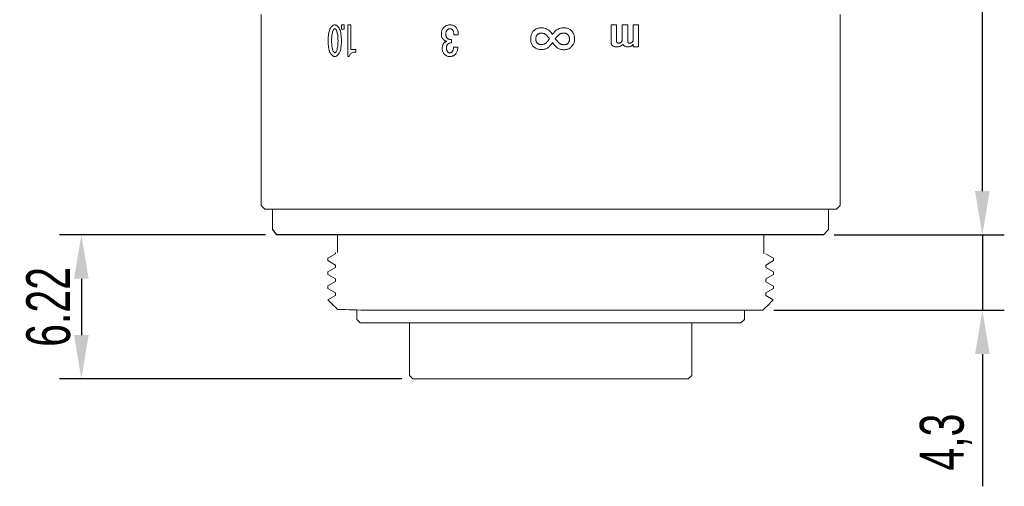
# Model space of a CAD drawing. Header units: millimetres. Extents: x -50 to 102, y 267 to 331.
# Tile 1 of 3: x -50 to 6, y 267 to 293. Entities that reach past the tile are written whole.
import ezdxf

# ---------------------------------------------------------------- set-up
doc = ezdxf.new("R2010")
doc.units = ezdxf.units.MM
doc.header["$LTSCALE"] = 19.36
doc.header["$PDMODE"] = 3
doc.header["$PDSIZE"] = 8
doc.layers.get('0').update_dxf_attribs({"linetype": 'CONTINUOUS'})
doc.layers.get('Defpoints').update_dxf_attribs({"linetype": 'CONTINUOUS'})
doc.layers.add('1', color=7, linetype='CONTINUOUS', true_color=0xffffff)
doc.layers.add('標注線', color=7, linetype='CONTINUOUS')
doc.styles.get("Standard").update_dxf_attribs({"font": 'txt', "width": 0.7})
doc.dimstyles.new('ISO-25', dxfattribs={"dimtxt": 2.5, "dimasz": 2.5, "dimexe": 1.25, "dimexo": 0.625, "dimtad": 1, "dimdec": 4, "dimdsep": 46, "dimlunit": 6, "dimtxsty": 'STANDARD', "dimcen": 2.5, "dimadec": 0, "dimazin": 0, "dimtfac": 1, "dimtdec": 4, "dimtmove": 0, "dimatfit": 3, "dimfxl": 1, "dimtolj": 1, "dimtzin": 0, "dimarcsym": 0})

# ---------------------------------------------------------------- blocks, each defined once
blk = doc.blocks.new('*G22')
at = {"layer": '1', "color": 7, "linetype": 'Continuous', "lineweight": 15}
for p, q in [((54.167, 62.793), (54.167, 63.099)), ((54.167, 63.099), (55.419, 63.099)), ((55.419, 63.099), (55.419, 62.793)), ((54.991, 62.793), (54.167, 62.793)), ((54.167, 62.168), (54.167, 62.474)), ((54.167, 62.474), (55.105, 62.474)), ((55.419, 62.793), (55.269, 62.793)), ((54.991, 62.168), (54.167, 62.168)), ((54.167, 61.53), (54.167, 61.836)), ((54.167, 61.836), (55.097, 61.836)), ((55.176, 61.53), (54.167, 61.53))]:
    blk.add_line(p, q, dxfattribs=at)
for points in [[(55.165, 62.712), (55.154, 62.727), (55.141, 62.741), (55.127, 62.753), (55.111, 62.764), (55.094, 62.773), (55.076, 62.78), (55.057, 62.785), (55.036, 62.789), (55.014, 62.792), (54.991, 62.793)], [(55.105, 62.474), (55.117, 62.474), (55.127, 62.475), (55.137, 62.477), (55.146, 62.479), (55.154, 62.481), (55.161, 62.485), (55.168, 62.488), (55.174, 62.493), (55.179, 62.498), (55.183, 62.503)], [(55.206, 62.581), (55.205, 62.595), (55.204, 62.609), (55.202, 62.623), (55.199, 62.636), (55.196, 62.649), (55.191, 62.662), (55.186, 62.675), (55.18, 62.688), (55.173, 62.7), (55.165, 62.712)], [(55.183, 62.503), (55.187, 62.51), (55.191, 62.517), (55.195, 62.524), (55.198, 62.532), (55.2, 62.54), (55.202, 62.547), (55.204, 62.556), (55.205, 62.564), (55.205, 62.573), (55.206, 62.581)], [(55.269, 62.793), (55.298, 62.772), (55.323, 62.749), (55.346, 62.724), (55.365, 62.696), (55.381, 62.666), (55.395, 62.633), (55.405, 62.598), (55.413, 62.56), (55.417, 62.52), (55.419, 62.477)], [(55.419, 62.477), (55.417, 62.434), (55.413, 62.395), (55.405, 62.358), (55.395, 62.325), (55.381, 62.296), (55.365, 62.269), (55.346, 62.246), (55.323, 62.227), (55.298, 62.21), (55.269, 62.197)], [(55.165, 62.087), (55.154, 62.102), (55.141, 62.116), (55.127, 62.128), (55.111, 62.139), (55.094, 62.147), (55.076, 62.155), (55.057, 62.16), (55.036, 62.164), (55.014, 62.167), (54.991, 62.168)], [(55.097, 61.836), (55.108, 61.836), (55.119, 61.838), (55.129, 61.84), (55.138, 61.843), (55.147, 61.847), (55.155, 61.851), (55.163, 61.857), (55.17, 61.863), (55.177, 61.87), (55.183, 61.878)], [(55.206, 61.969), (55.205, 61.981), (55.204, 61.993), (55.202, 62.004), (55.199, 62.016), (55.196, 62.028), (55.191, 62.039), (55.186, 62.051), (55.18, 62.063), (55.173, 62.075), (55.165, 62.087)], [(55.183, 61.878), (55.187, 61.885), (55.191, 61.892), (55.195, 61.9), (55.198, 61.909), (55.2, 61.918), (55.202, 61.927), (55.204, 61.937), (55.205, 61.947), (55.205, 61.958), (55.206, 61.969)], [(55.269, 62.197), (55.298, 62.174), (55.323, 62.148), (55.346, 62.12), (55.365, 62.09), (55.381, 62.058), (55.395, 62.023), (55.405, 61.987), (55.413, 61.949), (55.417, 61.908), (55.419, 61.865)], [(55.419, 61.865), (55.418, 61.833), (55.416, 61.803), (55.414, 61.774), (55.41, 61.747), (55.405, 61.722), (55.398, 61.698), (55.391, 61.676), (55.382, 61.655), (55.373, 61.636), (55.362, 61.618)], [(55.362, 61.618), (55.349, 61.601), (55.335, 61.586), (55.32, 61.573), (55.303, 61.561), (55.286, 61.552), (55.266, 61.544), (55.246, 61.538), (55.224, 61.533), (55.2, 61.53), (55.176, 61.53)]]:
    blk.add_lwpolyline(points, dxfattribs=at)
blk = doc.blocks.new('*G21')
blk.add_blockref('*G22', (0, 0))
blk = doc.blocks.new('*G24')
at = {"layer": '1', "color": 7, "linetype": 'Continuous', "lineweight": 15}
for p, q in [((54.726, 52.816), (54.731, 52.563)), ((55.431, 52.549), (55.427, 52.793)), ((54.992, 52.425), (55.19, 52.429))]:
    blk.add_line(p, q, dxfattribs=at)
for points in [[(54.284, 52.667), (54.314, 52.695), (54.346, 52.719), (54.382, 52.741), (54.422, 52.76), (54.464, 52.776), (54.51, 52.79), (54.559, 52.801), (54.612, 52.809), (54.667, 52.814), (54.726, 52.816)], [(55.427, 52.793), (55.479, 52.79), (55.529, 52.785), (55.577, 52.777), (55.622, 52.766), (55.665, 52.752), (55.706, 52.735), (55.745, 52.716), (55.781, 52.694), (55.815, 52.668), (55.847, 52.64)], [(54.167, 52.325), (54.167, 52.367), (54.17, 52.408), (54.176, 52.447), (54.184, 52.484), (54.194, 52.519), (54.207, 52.552), (54.223, 52.584), (54.241, 52.613), (54.261, 52.641), (54.284, 52.667)], [(54.305, 51.996), (54.279, 52.022), (54.256, 52.05), (54.236, 52.08), (54.218, 52.111), (54.203, 52.143), (54.19, 52.177), (54.181, 52.212), (54.173, 52.248), (54.169, 52.286), (54.167, 52.325)], [(54.438, 52.484), (54.427, 52.472), (54.418, 52.459), (54.41, 52.446), (54.403, 52.431), (54.397, 52.416), (54.392, 52.4), (54.388, 52.384), (54.386, 52.366), (54.384, 52.348), (54.384, 52.328)], [(54.384, 52.328), (54.385, 52.312), (54.388, 52.297), (54.392, 52.281), (54.397, 52.266), (54.404, 52.25), (54.412, 52.235), (54.422, 52.22), (54.434, 52.205), (54.447, 52.19), (54.461, 52.176)], [(54.731, 52.563), (54.69, 52.563), (54.651, 52.561), (54.615, 52.558), (54.582, 52.553), (54.552, 52.546), (54.524, 52.537), (54.498, 52.526), (54.475, 52.514), (54.455, 52.5), (54.438, 52.484)], [(54.94, 52.202), (54.952, 52.216), (54.962, 52.232), (54.971, 52.25), (54.979, 52.269), (54.985, 52.291), (54.989, 52.314), (54.992, 52.339), (54.994, 52.366), (54.994, 52.395), (54.992, 52.425)], [(55.19, 52.429), (55.193, 52.398), (55.197, 52.37), (55.202, 52.343), (55.209, 52.318), (55.216, 52.295), (55.225, 52.274), (55.234, 52.255), (55.245, 52.237), (55.257, 52.222), (55.27, 52.208)], [(55.27, 52.208), (55.284, 52.195), (55.299, 52.185), (55.316, 52.175), (55.334, 52.167), (55.353, 52.16), (55.374, 52.155), (55.396, 52.15), (55.419, 52.148), (55.444, 52.146), (55.47, 52.146)], [(55.709, 52.461), (55.691, 52.476), (55.67, 52.491), (55.648, 52.503), (55.623, 52.514), (55.597, 52.524), (55.568, 52.532), (55.537, 52.539), (55.504, 52.544), (55.468, 52.547), (55.431, 52.549)], [(55.47, 52.146), (55.503, 52.147), (55.534, 52.15), (55.563, 52.154), (55.59, 52.16), (55.616, 52.167), (55.639, 52.175), (55.66, 52.185), (55.68, 52.197), (55.697, 52.21), (55.713, 52.224)], [(55.758, 52.343), (55.757, 52.357), (55.756, 52.371), (55.753, 52.383), (55.75, 52.396), (55.745, 52.408), (55.74, 52.419), (55.733, 52.431), (55.726, 52.441), (55.718, 52.451), (55.709, 52.461)], [(55.713, 52.224), (55.722, 52.234), (55.729, 52.244), (55.736, 52.255), (55.742, 52.266), (55.747, 52.278), (55.751, 52.29), (55.755, 52.303), (55.757, 52.316), (55.758, 52.329), (55.758, 52.343)], [(55.847, 52.64), (55.869, 52.617), (55.889, 52.592), (55.907, 52.567), (55.922, 52.539), (55.935, 52.511), (55.946, 52.48), (55.955, 52.449), (55.961, 52.416), (55.965, 52.382), (55.967, 52.347)], [(55.967, 52.347), (55.966, 52.31), (55.963, 52.274), (55.958, 52.24), (55.951, 52.207), (55.941, 52.175), (55.929, 52.146), (55.914, 52.117), (55.898, 52.09), (55.879, 52.065), (55.857, 52.041)], [(54.702, 51.852), (54.654, 51.852), (54.608, 51.856), (54.564, 51.863), (54.521, 51.873), (54.481, 51.886), (54.442, 51.901), (54.405, 51.92), (54.37, 51.942), (54.336, 51.968), (54.305, 51.996)], [(54.461, 52.176), (54.477, 52.162), (54.495, 52.15), (54.516, 52.139), (54.538, 52.129), (54.562, 52.122), (54.589, 52.115), (54.617, 52.111), (54.648, 52.108), (54.681, 52.106), (54.716, 52.106)], [(55.022, 51.99), (54.995, 51.964), (54.967, 51.941), (54.938, 51.921), (54.908, 51.903), (54.876, 51.888), (54.844, 51.875), (54.81, 51.866), (54.775, 51.858), (54.739, 51.854), (54.702, 51.852)], [(54.716, 52.106), (54.742, 52.107), (54.767, 52.11), (54.792, 52.115), (54.816, 52.122), (54.838, 52.131), (54.86, 52.141), (54.882, 52.154), (54.902, 52.168), (54.921, 52.184), (54.94, 52.202)], [(55.102, 52.164), (55.098, 52.144), (55.094, 52.123), (55.089, 52.104), (55.082, 52.086), (55.075, 52.068), (55.066, 52.051), (55.056, 52.034), (55.046, 52.019), (55.034, 52.004), (55.022, 51.99)], [(55.204, 52.002), (55.186, 52.02), (55.169, 52.038), (55.155, 52.055), (55.142, 52.072), (55.131, 52.089), (55.122, 52.105), (55.114, 52.12), (55.108, 52.135), (55.104, 52.15), (55.102, 52.164)], [(55.51, 51.902), (55.472, 51.902), (55.435, 51.905), (55.399, 51.909), (55.366, 51.916), (55.334, 51.925), (55.305, 51.936), (55.277, 51.949), (55.251, 51.965), (55.226, 51.983), (55.204, 52.002)], [(55.857, 52.041), (55.83, 52.015), (55.801, 51.992), (55.771, 51.971), (55.739, 51.953), (55.705, 51.938), (55.67, 51.926), (55.632, 51.916), (55.593, 51.908), (55.553, 51.904), (55.51, 51.902)]]:
    blk.add_lwpolyline(points, dxfattribs=at)
blk = doc.blocks.new('*G23')
blk.add_blockref('*G24', (0, 0))
blk = doc.blocks.new('*G25')
at = {"layer": '1', "color": 7, "linetype": 'Continuous', "lineweight": 15}
for p, q in [((54.167, 46.319), (54.412, 46.319)), ((54.167, 46.152), (54.167, 46.319)), ((54.167, 46.152), (54.412, 46.152)), ((54.412, 46.319), (54.412, 46.152))]:
    blk.add_line(p, q, dxfattribs=at)
blk = doc.blocks.new('*G27')
at = {"layer": '1', "color": 7, "linetype": 'Continuous', "lineweight": 15}
for points in [[(54.302, 45.996), (54.35, 46.026), (54.404, 46.053), (54.464, 46.077), (54.531, 46.097), (54.605, 46.115), (54.685, 46.129), (54.772, 46.14), (54.865, 46.148), (54.965, 46.153), (55.071, 46.154)], [(55.071, 46.154), (55.176, 46.153), (55.274, 46.148), (55.366, 46.14), (55.451, 46.129), (55.53, 46.115), (55.603, 46.097), (55.67, 46.077), (55.73, 46.053), (55.784, 46.026), (55.831, 45.996)], [(54.167, 45.778), (54.168, 45.802), (54.172, 45.826), (54.179, 45.849), (54.188, 45.871), (54.201, 45.894), (54.215, 45.915), (54.233, 45.936), (54.253, 45.957), (54.276, 45.977), (54.302, 45.996)], [(54.302, 45.56), (54.276, 45.58), (54.253, 45.6), (54.233, 45.62), (54.215, 45.641), (54.201, 45.663), (54.188, 45.685), (54.179, 45.707), (54.172, 45.73), (54.168, 45.754), (54.167, 45.778)], [(55.071, 45.402), (54.965, 45.403), (54.865, 45.408), (54.772, 45.416), (54.685, 45.427), (54.605, 45.441), (54.532, 45.459), (54.464, 45.479), (54.404, 45.503), (54.35, 45.53), (54.302, 45.56)], [(54.428, 45.842), (54.419, 45.836), (54.412, 45.83), (54.405, 45.823), (54.399, 45.817), (54.394, 45.81), (54.39, 45.804), (54.387, 45.797), (54.385, 45.791), (54.384, 45.784), (54.383, 45.778)], [(54.383, 45.778), (54.384, 45.772), (54.385, 45.765), (54.387, 45.759), (54.39, 45.752), (54.394, 45.746), (54.399, 45.739), (54.405, 45.733), (54.412, 45.727), (54.419, 45.72), (54.428, 45.714)], [(55.071, 45.96), (54.979, 45.959), (54.892, 45.955), (54.812, 45.949), (54.738, 45.941), (54.671, 45.93), (54.61, 45.918), (54.555, 45.902), (54.506, 45.885), (54.464, 45.865), (54.428, 45.842)], [(54.428, 45.714), (54.464, 45.692), (54.506, 45.672), (54.555, 45.654), (54.61, 45.639), (54.671, 45.626), (54.739, 45.615), (54.812, 45.607), (54.892, 45.601), (54.979, 45.597), (55.071, 45.596)], [(55.696, 45.852), (55.661, 45.873), (55.619, 45.891), (55.571, 45.907), (55.518, 45.921), (55.458, 45.933), (55.393, 45.943), (55.321, 45.95), (55.244, 45.956), (55.161, 45.959), (55.071, 45.96)], [(55.071, 45.596), (55.162, 45.597), (55.247, 45.601), (55.325, 45.607), (55.398, 45.615), (55.464, 45.626), (55.525, 45.639), (55.579, 45.654), (55.627, 45.672), (55.67, 45.692), (55.706, 45.714)], [(55.831, 45.56), (55.784, 45.53), (55.73, 45.503), (55.67, 45.479), (55.603, 45.459), (55.53, 45.441), (55.451, 45.427), (55.366, 45.416), (55.274, 45.408), (55.176, 45.403), (55.071, 45.402)], [(55.75, 45.778), (55.75, 45.785), (55.748, 45.791), (55.746, 45.798), (55.742, 45.805), (55.737, 45.813), (55.731, 45.82), (55.724, 45.828), (55.716, 45.836), (55.707, 45.844), (55.696, 45.852)], [(55.706, 45.714), (55.714, 45.72), (55.722, 45.727), (55.728, 45.733), (55.734, 45.74), (55.739, 45.746), (55.743, 45.752), (55.746, 45.759), (55.749, 45.765), (55.75, 45.772), (55.75, 45.778)], [(55.831, 45.996), (55.857, 45.977), (55.88, 45.957), (55.9, 45.936), (55.918, 45.915), (55.933, 45.893), (55.945, 45.871), (55.955, 45.849), (55.961, 45.826), (55.965, 45.802), (55.967, 45.778)], [(55.967, 45.778), (55.965, 45.754), (55.961, 45.73), (55.955, 45.707), (55.945, 45.685), (55.933, 45.663), (55.918, 45.641), (55.9, 45.62), (55.88, 45.6), (55.857, 45.58), (55.831, 45.56)]]:
    blk.add_lwpolyline(points, dxfattribs=at)
blk = doc.blocks.new('*G26')
blk.add_blockref('*G27', (0, 0))
blk = doc.blocks.new('*G28')
at = {"layer": '1', "color": 7, "linetype": 'Continuous', "lineweight": 15}
for p, q in [((54.167, 46.699), (54.892, 46.699)), ((54.167, 46.526), (54.167, 46.699)), ((54.892, 46.699), (55.562, 46.699)), ((55.562, 46.699), (55.562, 46.969)), ((55.562, 46.969), (55.717, 46.969)), ((55.969, 46.596), (55.969, 46.526)), ((55.969, 46.526), (54.167, 46.526))]:
    blk.add_line(p, q, dxfattribs=at)
blk.add_lwpolyline([(55.717, 46.969), (55.719, 46.908), (55.727, 46.852), (55.739, 46.802), (55.757, 46.756), (55.78, 46.716), (55.807, 46.682), (55.84, 46.652), (55.878, 46.628), (55.921, 46.609), (55.969, 46.596)], dxfattribs=at)
blk = doc.blocks.new('*D48')
at = {"layer": 'Defpoints', "color": 0, "transparency": 16777216}
for p in [(-4.226, 281.019), (-7.676, 276.719), (4.84, 276.719)]:
    blk.add_point(p, dxfattribs=at)
at = {"layer": '標注線', "color": 0, "lineweight": -2, "transparency": 16777216}
for p, q in [((4.84, 283.519), (4.84, 286.019)), ((-3.601, 281.019), (6.09, 281.019)), ((4.84, 281.019), (4.84, 276.719)), ((-7.051, 276.719), (6.09, 276.719)), ((4.84, 274.219), (4.84, 266.677))]:
    blk.add_line(p, q, dxfattribs=at)
at = {"layer": '標注線', "color": 0, "transparency": 16777216}
for points in [[(4.423, 283.519), (5.256, 283.519), (4.84, 281.019)], [(4.423, 274.219), (5.256, 274.219), (4.84, 276.719)]]:
    blk.add_solid(points, dxfattribs=at)
at = {"layer": '標注線', "color": 0, "transparency": 16777216, "insert": (2.756, 269.198), "char_height": 2.5, "attachment_point": 5, "rotation": 90}
blk.add_mtext('4,3', dxfattribs=at)
blk = doc.blocks.new('*G39')
at = {"layer": '1', "color": 7, "linetype": 'Continuous', "lineweight": 15}
for points in [[(47.248, 58.722), (47.25, 58.774), (47.255, 58.823), (47.263, 58.871), (47.274, 58.917), (47.288, 58.96), (47.305, 59.001), (47.326, 59.04), (47.349, 59.077), (47.376, 59.112), (47.406, 59.144)], [(47.406, 59.144), (47.445, 59.181), (47.486, 59.213), (47.53, 59.242), (47.575, 59.267), (47.622, 59.288), (47.671, 59.305), (47.722, 59.319), (47.774, 59.328), (47.829, 59.334), (47.886, 59.336)], [(47.886, 59.047), (47.856, 59.046), (47.828, 59.042), (47.8, 59.036), (47.772, 59.028), (47.745, 59.018), (47.719, 59.005), (47.693, 58.99), (47.668, 58.972), (47.644, 58.952), (47.62, 58.93)], [(47.886, 59.336), (47.938, 59.334), (47.989, 59.328), (48.038, 59.319), (48.086, 59.305), (48.132, 59.288), (48.177, 59.267), (48.221, 59.242), (48.263, 59.213), (48.303, 59.181), (48.342, 59.144)], [(48.139, 58.941), (48.118, 58.961), (48.095, 58.979), (48.072, 58.995), (48.048, 59.009), (48.023, 59.021), (47.997, 59.03), (47.971, 59.037), (47.943, 59.043), (47.915, 59.046), (47.886, 59.047)], [(48.211, 58.722), (48.211, 58.75), (48.208, 58.778), (48.205, 58.803), (48.2, 58.828), (48.193, 58.85), (48.185, 58.872), (48.176, 58.891), (48.165, 58.909), (48.153, 58.926), (48.139, 58.941)], [(48.342, 59.144), (48.372, 59.112), (48.399, 59.077), (48.423, 59.04), (48.443, 59.001), (48.461, 58.96), (48.475, 58.916), (48.486, 58.871), (48.494, 58.823), (48.499, 58.773), (48.5, 58.722)], [(47.44, 58.23), (47.404, 58.27), (47.371, 58.312), (47.342, 58.355), (47.317, 58.401), (47.296, 58.449), (47.279, 58.499), (47.266, 58.552), (47.256, 58.606), (47.25, 58.663), (47.248, 58.722)], [(47.62, 58.93), (47.607, 58.915), (47.594, 58.899), (47.584, 58.881), (47.574, 58.862), (47.567, 58.842), (47.56, 58.821), (47.555, 58.798), (47.552, 58.774), (47.549, 58.748), (47.549, 58.722)], [(47.549, 58.722), (47.55, 58.684), (47.552, 58.648), (47.557, 58.614), (47.564, 58.583), (47.572, 58.553), (47.583, 58.525), (47.595, 58.499), (47.609, 58.475), (47.625, 58.453), (47.643, 58.434)], [(47.643, 58.434), (47.664, 58.413), (47.685, 58.393), (47.707, 58.373), (47.729, 58.353), (47.752, 58.333), (47.775, 58.313), (47.799, 58.294), (47.823, 58.274), (47.848, 58.255), (47.873, 58.236)], [(47.873, 58.236), (47.897, 58.255), (47.92, 58.275), (47.944, 58.295), (47.967, 58.315), (47.991, 58.336), (48.014, 58.357), (48.037, 58.379), (48.06, 58.4), (48.082, 58.423), (48.105, 58.445)], [(48.105, 58.445), (48.125, 58.467), (48.143, 58.49), (48.159, 58.515), (48.173, 58.54), (48.185, 58.567), (48.194, 58.596), (48.202, 58.625), (48.207, 58.656), (48.21, 58.688), (48.211, 58.722)], [(48.5, 58.722), (48.498, 58.667), (48.492, 58.614), (48.482, 58.562), (48.468, 58.512), (48.449, 58.464), (48.427, 58.416), (48.4, 58.371), (48.37, 58.326), (48.335, 58.283), (48.296, 58.242)], [(47.248, 57.449), (47.25, 57.504), (47.256, 57.556), (47.266, 57.608), (47.279, 57.657), (47.296, 57.705), (47.317, 57.751), (47.342, 57.795), (47.371, 57.838), (47.404, 57.878), (47.44, 57.918)], [(47.627, 58.077), (47.612, 58.085), (47.597, 58.095), (47.581, 58.106), (47.563, 58.119), (47.545, 58.134), (47.526, 58.15), (47.506, 58.168), (47.485, 58.187), (47.463, 58.208), (47.44, 58.23)], [(47.44, 57.918), (47.461, 57.938), (47.481, 57.958), (47.501, 57.976), (47.52, 57.993), (47.539, 58.01), (47.558, 58.025), (47.575, 58.04), (47.593, 58.053), (47.61, 58.066), (47.627, 58.077)], [(47.863, 57.901), (47.848, 57.89), (47.832, 57.877), (47.814, 57.863), (47.795, 57.847), (47.775, 57.829), (47.753, 57.809), (47.73, 57.788), (47.706, 57.765), (47.681, 57.741), (47.655, 57.715)], [(48.134, 57.683), (48.108, 57.709), (48.082, 57.734), (48.055, 57.758), (48.028, 57.782), (48.001, 57.804), (47.974, 57.825), (47.947, 57.845), (47.919, 57.865), (47.891, 57.883), (47.863, 57.901)], [(48.296, 58.242), (48.278, 58.224), (48.259, 58.206), (48.239, 58.189), (48.219, 58.172), (48.198, 58.155), (48.177, 58.139), (48.156, 58.123), (48.133, 58.108), (48.111, 58.093), (48.088, 58.079)], [(48.088, 58.079), (48.117, 58.059), (48.145, 58.039), (48.172, 58.019), (48.197, 58), (48.221, 57.981), (48.243, 57.963), (48.265, 57.945), (48.284, 57.928), (48.303, 57.911), (48.319, 57.895)], [(48.319, 57.895), (48.352, 57.86), (48.38, 57.823), (48.406, 57.784), (48.428, 57.742), (48.446, 57.699), (48.462, 57.653), (48.473, 57.605), (48.482, 57.555), (48.487, 57.503), (48.489, 57.449)], [(47.429, 56.992), (47.394, 57.029), (47.364, 57.068), (47.337, 57.109), (47.313, 57.152), (47.293, 57.197), (47.277, 57.243), (47.265, 57.292), (47.256, 57.342), (47.25, 57.395), (47.248, 57.449)], [(47.655, 57.715), (47.634, 57.693), (47.616, 57.67), (47.601, 57.645), (47.587, 57.62), (47.575, 57.592), (47.566, 57.564), (47.558, 57.534), (47.553, 57.503), (47.55, 57.471), (47.549, 57.438)], [(47.549, 57.438), (47.55, 57.411), (47.552, 57.385), (47.557, 57.36), (47.564, 57.335), (47.572, 57.312), (47.583, 57.289), (47.595, 57.267), (47.609, 57.246), (47.625, 57.226), (47.643, 57.207)], [(48.117, 57.207), (48.132, 57.224), (48.147, 57.243), (48.159, 57.263), (48.17, 57.284), (48.179, 57.306), (48.187, 57.33), (48.192, 57.355), (48.197, 57.381), (48.199, 57.409), (48.2, 57.438)], [(48.2, 57.438), (48.199, 57.469), (48.197, 57.499), (48.194, 57.527), (48.189, 57.554), (48.183, 57.579), (48.176, 57.603), (48.168, 57.625), (48.158, 57.646), (48.147, 57.665), (48.134, 57.683)], [(48.489, 57.449), (48.487, 57.393), (48.482, 57.339), (48.473, 57.287), (48.462, 57.238), (48.446, 57.191), (48.428, 57.147), (48.406, 57.105), (48.38, 57.065), (48.352, 57.027), (48.319, 56.992)], [(47.886, 56.835), (47.827, 56.836), (47.772, 56.841), (47.719, 56.849), (47.669, 56.86), (47.622, 56.874), (47.578, 56.891), (47.536, 56.912), (47.498, 56.936), (47.462, 56.962), (47.429, 56.992)], [(47.643, 57.207), (47.66, 57.191), (47.679, 57.177), (47.7, 57.164), (47.722, 57.154), (47.745, 57.144), (47.77, 57.137), (47.797, 57.131), (47.825, 57.127), (47.855, 57.125), (47.886, 57.124)], [(47.886, 57.124), (47.915, 57.125), (47.942, 57.127), (47.969, 57.131), (47.994, 57.137), (48.017, 57.144), (48.04, 57.154), (48.061, 57.164), (48.081, 57.177), (48.099, 57.191), (48.117, 57.207)], [(48.319, 56.992), (48.287, 56.962), (48.252, 56.936), (48.214, 56.912), (48.174, 56.891), (48.132, 56.874), (48.088, 56.86), (48.041, 56.849), (47.991, 56.841), (47.94, 56.836), (47.886, 56.835)]]:
    blk.add_lwpolyline(points, dxfattribs=at)
blk = doc.blocks.new('*G38')
blk.add_blockref('*G39', (0, 0))
blk = doc.blocks.new('*D49')
at = {"layer": 'Defpoints', "color": 0, "transparency": 16777216}
for p in [(-5.576, 322.493), (-4.226, 281.019), (4.834, 281.019)]:
    blk.add_point(p, dxfattribs=at)
at = {"layer": '標注線', "color": 0, "lineweight": -2, "transparency": 16777216}
for p, q in [((-4.951, 322.493), (6.084, 322.493)), ((4.834, 319.993), (4.834, 283.519)), ((-3.601, 281.019), (6.084, 281.019))]:
    blk.add_line(p, q, dxfattribs=at)
at = {"layer": '標注線', "color": 0, "transparency": 16777216}
for points in [[(4.418, 319.993), (5.251, 319.993), (4.834, 322.493)], [(4.418, 283.519), (5.251, 283.519), (4.834, 281.019)]]:
    blk.add_solid(points, dxfattribs=at)
at = {"layer": '標注線', "color": 0, "transparency": 16777216, "insert": (2.751, 301.756), "char_height": 2.5, "attachment_point": 5, "rotation": 90}
blk.add_mtext('41,47', dxfattribs=at)
blk = doc.blocks.new('*D50')
at = {"layer": 'Defpoints', "color": 0, "transparency": 16777216}
for p in [(-35.395, 281.019), (-46.526, 272.802), (-27.626, 272.802)]:
    blk.add_point(p, dxfattribs=at)
at = {"layer": '標注線', "color": 0, "lineweight": -2, "transparency": 16777216}
for p, q in [((-36.02, 281.019), (-47.776, 281.019)), ((-46.526, 278.519), (-46.526, 275.302)), ((-28.251, 272.802), (-47.776, 272.802))]:
    blk.add_line(p, q, dxfattribs=at)
at = {"layer": '標注線', "color": 0, "transparency": 16777216}
for points in [[(-46.943, 278.519), (-46.109, 278.519), (-46.526, 281.019)], [(-46.943, 275.302), (-46.109, 275.302), (-46.526, 272.802)]]:
    blk.add_solid(points, dxfattribs=at)
at = {"layer": '標注線', "color": 0, "transparency": 16777216, "insert": (-48.401, 276.91), "char_height": 2.5, "attachment_point": 5, "rotation": 90}
blk.add_mtext('6.22', dxfattribs=at)

msp = doc.modelspace()

# ---------------------------------------------------------------- linework, layer by layer
at = {"layer": '1', "color": 7, "linetype": 'Continuous', "lineweight": 20}
for p, q in [((-36.276, 293.593), (-36.276, 282.693)), ((-3.276, 293.593), (-3.276, 282.693)), ((-36.276, 282.693), (-36.076, 282.493)), ((-36.076, 282.493), (-3.476, 282.493)), ((-35.626, 282.493), (-35.626, 281.319)), ((-3.926, 282.493), (-3.926, 281.319)), ((-3.276, 282.693), (-3.476, 282.493)), ((-3.926, 281.319), (-4.226, 281.019)), ((-31.926, 280.019), (-31.926, 281.019)), ((-7.626, 279.947), (-7.626, 281.019)), ((-32.046, 279.945), (-32.476, 279.696)), ((-32.476, 279.701), (-32.476, 279.548)), ((-32.476, 279.701), (-32.476, 279.548)), ((-32.046, 279.299), (-32.476, 279.548)), ((-32.046, 280.019), (-32.046, 279.945)), ((-7.506, 279.945), (-7.076, 279.696)), ((-7.506, 279.299), (-7.076, 279.548)), ((-7.076, 279.701), (-7.076, 279.548)), ((-32.046, 279.151), (-32.476, 278.903)), ((-32.046, 279.151), (-32.046, 279.299)), ((-7.506, 279.299), (-7.506, 279.17)), ((-7.506, 279.151), (-7.076, 278.903)), ((-32.476, 278.903), (-32.476, 278.754)), ((-32.476, 278.903), (-32.476, 278.754)), ((-32.046, 278.506), (-32.476, 278.754)), ((-32.046, 278.357), (-32.046, 278.506)), ((-7.506, 278.506), (-7.076, 278.754)), ((-7.506, 278.349), (-7.506, 278.506)), ((-7.076, 278.903), (-7.076, 278.754)), ((-32.046, 278.357), (-32.476, 278.109)), ((-32.476, 278.109), (-32.476, 277.96)), ((-32.476, 278.101), (-32.476, 277.952)), ((-32.046, 277.712), (-32.476, 277.96)), ((-7.506, 278.349), (-7.076, 278.101)), ((-7.506, 277.704), (-7.076, 277.952)), ((-7.076, 278.101), (-7.076, 277.952)), ((-32.046, 277.563), (-32.473, 277.316)), ((-32.473, 277.316), (-32.115, 276.958)), ((-32.046, 277.563), (-32.046, 277.712)), ((-7.506, 277.555), (-7.506, 277.704)), ((-7.506, 277.555), (-7.083, 277.311)), ((-7.083, 277.311), (-7.456, 276.939)), ((-32.046, 276.918), (-32.115, 276.958)), ((-32.046, 276.889), (-32.046, 276.918)), ((-32.046, 276.889), (-31.923, 276.767)), ((-30.826, 276.74), (-30.826, 276.184)), ((-7.506, 276.889), (-7.676, 276.719)), ((-7.506, 276.91), (-7.456, 276.939)), ((-7.506, 276.889), (-7.506, 276.91)), ((-30.826, 276.193), (-30.626, 275.993)), ((-30.15, 276.719), (-7.666, 276.719)), ((-8.726, 276.193), (-8.926, 275.993)), ((-8.726, 276.719), (-8.726, 276.193)), ((-30.626, 275.993), (-8.926, 275.993)), ((-27.826, 275.993), (-27.826, 273.002)), ((-11.726, 275.993), (-11.726, 273.002)), ((-27.826, 273.002), (-27.626, 272.802)), ((-27.626, 272.802), (-11.926, 272.802)), ((-11.726, 273.002), (-11.926, 272.802))]:
    msp.add_line(p, q, dxfattribs=at)
at = {"layer": '1', "color": 7, "linetype": 'Continuous', "lineweight": 15}
for q in [(-32.046, 276.918), (-32.046, 276.91)]:
    msp.add_line((-32.046, 276.889), q, dxfattribs=at)
at = {"layer": '1', "color": 7, "linetype": 'Continuous', "lineweight": 20}
msp.add_arc((-48.183, -411.966), 688.924, 88.500042, 88.64761, dxfattribs=at)
at = {"layer": '標注線'}
for p in [(-35.626, 281.319), (-4.226, 281.019)]:
    msp.add_line(p, (-35.395, 281.019), dxfattribs=at)

# ---------------------------------------------------------------- block references
at = {"rotation": 270}
for name, p in [('*G26', (-77.855, 347.16)), ('*G25', (-77.855, 347.16)), ('*G28', (-77.855, 347.16)), ('*G23', (-77.855, 347.16)), ('*G38', (-77.743, 340.077)), ('*G21', (-77.855, 347.16))]:
    msp.add_blockref(name, p, dxfattribs=at)

# ---------------------------------------------------------------- dimensions: what is measured, and where the dimension line sits
at = {"layer": '標注線'}
for base, p1, p2, picture, middle in [((4.834, 281.019), (-5.576, 322.493), (-4.226, 281.019), '*D49', (2.751, 301.756)), ((4.84, 276.719), (-4.226, 281.019), (-7.676, 276.719), '*D48', (2.756, 269.198))]:
    dim = msp.add_linear_dim(base=base, p1=p1, p2=p2, angle=90, dimstyle='ISO-25', override={"dimdec": 2, "dimdsep": 44, "dimlunit": 2, "dimtdec": 2, "dimtolj": 0, "dimtzin": 8}, dxfattribs=at)
    dim.commit()
    dim.dimension.update_dxf_attribs({"geometry": picture, "text_midpoint": middle})
dim = msp.add_linear_dim(base=(-46.526, 272.802), p1=(-35.395, 281.019), p2=(-27.626, 272.802), angle=90, text='6.22', dimstyle='ISO-25', override={"dimdec": 2, "dimdsep": 44, "dimlunit": 2, "dimtdec": 2, "dimtolj": 0, "dimtzin": 8}, dxfattribs=at)
dim.commit()
dim.dimension.update_dxf_attribs({"geometry": '*D50', "text_midpoint": (-48.401, 276.91)})

doc.saveas('drawing.dxf')
